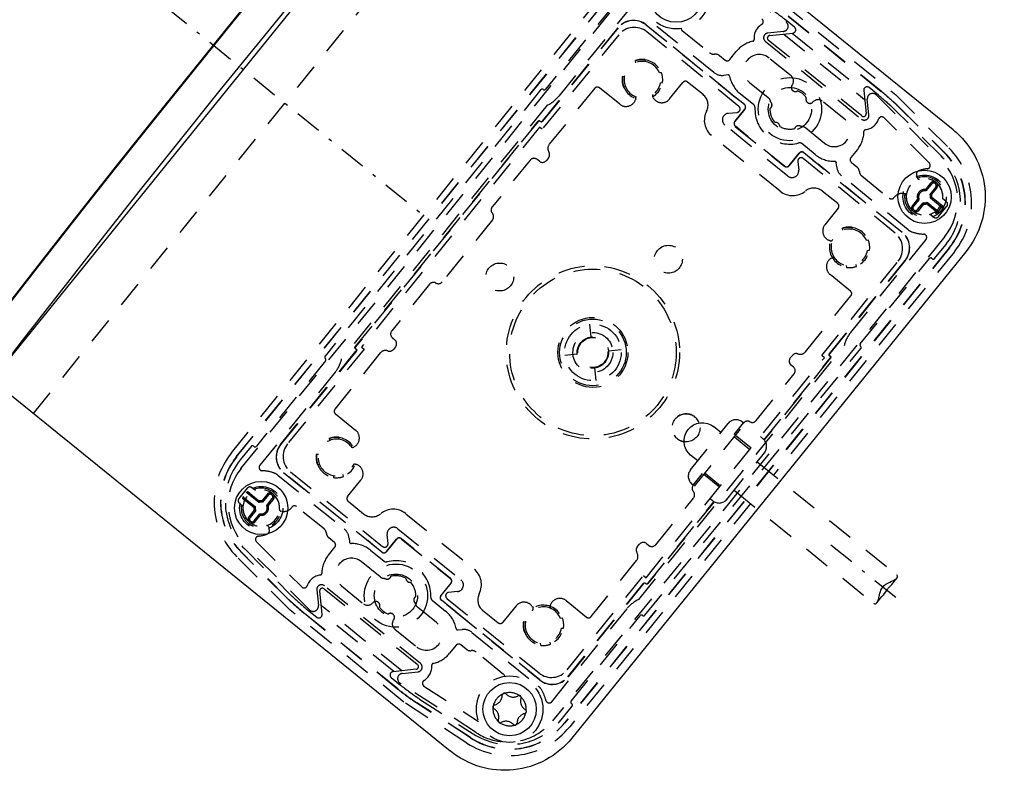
# Model space of a CAD drawing. Extents: x -12969 to -7869, y 10150 to 13712.
# Tile 3 of 16: x -12281 to -12134, y 12352 to 12468. Entities that reach past the tile are written whole.
import ezdxf

# ---------------------------------------------------------------- set-up
doc = ezdxf.new("R2010")
doc.units = 0
doc.header["$MEASUREMENT"] = 0
doc.linetypes.add('DASHDOT', pattern=[8.5, 4, -2, 0.5, -2])
doc.linetypes.add('HIDDEN', pattern=[7, 4, -3])
doc.layers.get('0').update_dxf_attribs({"linetype": 'CONTINUOUS'})
doc.layers.add('LE_ALL', color=7, linetype='CONTINUOUS', lineweight=50)
doc.layers.add('LE_HIDDEN', color=7, linetype='CONTINUOUS')
doc.layers.add('LE_MIDDLE', color=7, linetype='CONTINUOUS')

msp = doc.modelspace()

# ---------------------------------------------------------------- linework, layer by layer
for p, q in [((-12285.53, 12413.8), (-12210.01, 12507.05)), ((-12141.23, 12451.36), (-12210.01, 12507.05)), ((-12285.53, 12413.8), (-12216.75, 12358.1))]:
    msp.add_line(p, q)
for points in [[(-8355.19, 12213.65, 0.259865), (-10389.52, 13347.52, 0.259865), (-12423.85, 12213.65)], [(-12141.23, 12451.36, -0.414214), (-12139.31, 12433.07), (-12198.46, 12360.02, -0.414214), (-12216.75, 12358.1)]]:
    msp.add_lwpolyline(points, format="xyb")
for centre in [(-12182.81, 12471.52), (-12145.51, 12441.31), (-12245.11, 12394.58), (-12207.81, 12364.37)]:
    msp.add_circle(centre, 4)
at = {"layer": 'LE_ALL'}
msp.add_lwpolyline([(-8355.19, 12213.65), (-8350.94, 12216.28, 0.259865), (-10389.52, 13352.52, 0.259865), (-12428.1, 12216.28)], format="xyb", dxfattribs=at)
at = {"layer": 'LE_HIDDEN', "color": 1, "linetype": 'HIDDEN'}
for p, q in [((-12279.31, 12408.76), (-12203.79, 12502.02)), ((-12177.82, 12475.06), (-12166.35, 12467.61)), ((-12249.58, 12402.85), (-12191.83, 12474.16)), ((-12248.85, 12402.26), (-12191.1, 12473.57)), ((-12248.82, 12402.24), (-12191.07, 12473.55)), ((-12248.15, 12400.53), (-12189.26, 12473.25)), ((-12192.03, 12470.3), (-12202.41, 12457.48)), ((-12192.03, 12470.3), (-12202.41, 12457.48)), ((-12189.13, 12470.39), (-12200.43, 12456.43)), ((-12166.01, 12468.46), (-12151.99, 12457.11)), ((-12165.98, 12468.49), (-12151.97, 12457.14)), ((-12174.71, 12456.89), (-12187.34, 12467.12)), ((-12187.33, 12467.13), (-12172.56, 12455.17)), ((-12177.15, 12459.98), (-12187.13, 12468.07)), ((-12165.04, 12466.78), (-12166.43, 12467.91)), ((-12165.04, 12466.78), (-12166.43, 12467.91)), ((-12191.43, 12465.63), (-12202.92, 12451.45)), ((-12202.9, 12452.66), (-12191.54, 12466.69)), ((-12191.53, 12466.67), (-12202.9, 12452.63)), ((-12173.39, 12454.88), (-12187.21, 12466.08)), ((-12181.91, 12466.29), (-12177.78, 12462.94)), ((-12166.71, 12466.15), (-12169.05, 12465.9)), ((-12168.77, 12465.53), (-12165.3, 12465.89)), ((-12168.77, 12465.53), (-12165.3, 12465.89)), ((-12166.63, 12465.75), (-12154.51, 12455.93)), ((-12165.41, 12465.88), (-12154.64, 12457.15)), ((-12169.42, 12464.66), (-12155, 12452.99)), ((-12154.93, 12453.45), (-12168.98, 12464.82)), ((-12154.93, 12453.45), (-12168.98, 12464.82)), ((-12176.3, 12462.51), (-12175.46, 12461.84)), ((-12174.76, 12461.91), (-12173.79, 12463.12)), ((-12188.94, 12461.76), (-12188.9, 12461.45)), ((-12187.41, 12461.61), (-12187.45, 12461.92)), ((-12165.56, 12459.48), (-12168.85, 12462.14)), ((-12185.02, 12459.95), (-12185.33, 12459.92)), ((-12175.06, 12459.62), (-12175.66, 12459.55)), ((-12190.59, 12459.37), (-12190.9, 12459.33)), ((-12185.17, 12458.43), (-12184.86, 12458.46)), ((-12183.79, 12456), (-12181.79, 12458.47)), ((-12178.76, 12456.66), (-12181.09, 12458.54)), ((-12171.81, 12458.49), (-12168.99, 12456.21)), ((-12203.12, 12457.4), (-12235.53, 12417.38)), ((-12203.12, 12457.4), (-12235.53, 12417.38)), ((-12195.03, 12457.61), (-12201.86, 12449.19)), ((-12191.28, 12455.21), (-12194.33, 12457.69)), ((-12190.74, 12457.84), (-12190.43, 12457.87)), ((-12174.71, 12456.89), (-12173.93, 12456.27)), ((-12171.16, 12455.14), (-12173.19, 12456.78)), ((-12154.65, 12457.27), (-12154.28, 12453.8)), ((-12154.65, 12457.27), (-12154.28, 12453.8)), ((-12152.44, 12456.58), (-12153.84, 12457.71)), ((-12152.44, 12456.58), (-12153.84, 12457.71)), ((-12152.75, 12456.59), (-12143.08, 12446.93)), ((-12151.99, 12457.11), (-12151.97, 12457.14)), ((-12202.2, 12455.05), (-12233.03, 12416.97)), ((-12188.87, 12456.03), (-12188.92, 12455.89)), ((-12186.24, 12456.17), (-12186.32, 12456.3)), ((-12172.57, 12455.16), (-12173.93, 12456.27)), ((-12157.58, 12453.02), (-12160.87, 12455.68)), ((-12153.86, 12453.6), (-12154.11, 12455.95)), ((-12174.97, 12453.85), (-12173.65, 12453.99)), ((-12172.5, 12454.48), (-12174.01, 12452.61)), ((-12174, 12452.61), (-12172.49, 12454.47)), ((-12143.04, 12447.46), (-12149.82, 12454.23)), ((-12143.04, 12447.46), (-12149.82, 12454.23)), ((-12149.32, 12454.73), (-12142.55, 12447.95)), ((-12149.3, 12454.75), (-12142.52, 12447.98)), ((-12230.98, 12418.78), (-12203.54, 12452.66)), ((-12203.54, 12452.63), (-12230.95, 12418.78)), ((-12203.26, 12452.69), (-12203.19, 12452.63)), ((-12203.18, 12452.6), (-12203.26, 12452.66)), ((-12166.04, 12444.42), (-12175.5, 12452.08)), ((-12144.79, 12446.38), (-12151.59, 12453.17)), ((-12203.31, 12451.77), (-12230.05, 12418.74)), ((-12202.92, 12451.45), (-12203.31, 12451.77)), ((-12173.93, 12451.89), (-12166.55, 12445.91)), ((-12166.54, 12445.92), (-12173.92, 12451.9)), ((-12163.36, 12451.65), (-12160.54, 12449.36)), ((-12167.21, 12442.16), (-12177.47, 12450.46)), ((-12161.92, 12447.65), (-12163.95, 12449.3)), ((-12164.33, 12447.86), (-12165.84, 12446)), ((-12165.83, 12445.99), (-12164.32, 12447.86)), ((-12162.27, 12446.83), (-12163.63, 12447.93)), ((-12163.62, 12447.94), (-12148.86, 12435.98)), ((-12155.6, 12448.39), (-12156.58, 12447.19)), ((-12204.74, 12446.82), (-12210.42, 12439.8)), ((-12203.35, 12446.65), (-12203.69, 12446.93)), ((-12201.98, 12447.15), (-12202.29, 12446.76)), ((-12164.55, 12446.63), (-12164.41, 12445.31)), ((-12149.91, 12435.87), (-12163.74, 12447.07)), ((-12162.27, 12446.83), (-12161.5, 12446.19)), ((-12148.87, 12435.96), (-12161.5, 12446.19)), ((-12158.7, 12445.82), (-12158.76, 12446.41)), ((-12156.5, 12446.48), (-12155.67, 12445.81)), ((-12147.99, 12436.37), (-12157.97, 12444.45)), ((-12154.94, 12444.44), (-12150.81, 12441.1)), ((-12146.58, 12444.1), (-12146.64, 12444.27)), ((-12146.58, 12444.1), (-12146.64, 12444.27)), ((-12144.62, 12443.36), (-12145.39, 12442.4)), ((-12144.46, 12443.23), (-12145.31, 12442.19)), ((-12158.55, 12440.29), (-12160.88, 12442.18)), ((-12148.64, 12441.81), (-12148.46, 12441.78)), ((-12148.64, 12441.81), (-12148.46, 12441.78)), ((-12145.39, 12442.4), (-12145.31, 12442.19)), ((-12144.69, 12441.68), (-12143.84, 12442.73)), ((-12144.46, 12441.65), (-12143.69, 12442.6)), ((-12146.55, 12440.97), (-12147.33, 12440.02)), ((-12146.32, 12440.93), (-12147.17, 12439.89)), ((-12146.55, 12440.97), (-12146.32, 12440.93)), ((-12146.55, 12439.39), (-12145.7, 12440.43)), ((-12145.62, 12440.22), (-12145.7, 12440.43)), ((-12145.17, 12440.26), (-12145.13, 12440.49)), ((-12145.17, 12440.26), (-12143.47, 12438.89)), ((-12145.13, 12440.49), (-12143.35, 12439.05)), ((-12144.46, 12441.65), (-12144.69, 12441.68)), ((-12144.41, 12441.2), (-12144.63, 12441.11)), ((-12142.85, 12439.67), (-12144.63, 12441.11)), ((-12142.72, 12439.83), (-12144.41, 12441.2)), ((-12142.23, 12440.59), (-12142.77, 12441.02)), ((-12142.32, 12440.66), (-12142.77, 12441.02)), ((-12158.48, 12439.59), (-12160.48, 12437.12)), ((-12146.39, 12439.26), (-12145.62, 12440.22)), ((-12143.42, 12438.33), (-12142.16, 12439.88)), ((-12210.38, 12437.87), (-12217.93, 12428.54)), ((-12144.66, 12438.69), (-12144.12, 12438.26)), ((-12144.66, 12438.69), (-12144.21, 12438.33)), ((-12157.85, 12436.59), (-12157.82, 12436.28)), ((-12156.33, 12436.43), (-12156.36, 12436.74)), ((-12142.47, 12435.36), (-12201.36, 12362.64)), ((-12159.67, 12434.71), (-12159.8, 12434.76)), ((-12156.6, 12420.93), (-12145.29, 12434.9)), ((-12153.93, 12434.78), (-12154.24, 12434.75)), ((-12141.8, 12433.65), (-12199.55, 12362.34)), ((-12141.77, 12433.63), (-12199.52, 12362.32)), ((-12141.04, 12433.04), (-12168.19, 12399.52)), ((-12154.09, 12433.25), (-12153.78, 12433.29)), ((-12144, 12432.05), (-12142.34, 12434.09)), ((-12144, 12432.05), (-12142.34, 12434.09)), ((-12160.95, 12417.47), (-12149.47, 12431.65)), ((-12159.8, 12417.73), (-12148.43, 12431.77)), ((-12148.41, 12431.76), (-12159.77, 12417.73)), ((-12159.52, 12432.09), (-12159.4, 12432.16)), ((-12155.16, 12419.21), (-12144.78, 12432.04)), ((-12155.16, 12419.21), (-12144.78, 12432.04)), ((-12144.43, 12432.07), (-12144.35, 12432.01)), ((-12144.43, 12432.07), (-12144.35, 12432.01)), ((-12157.27, 12431.01), (-12157.23, 12430.71)), ((-12155.74, 12430.86), (-12155.77, 12431.17)), ((-12156.64, 12427.16), (-12159.69, 12429.64)), ((-12219.83, 12428.18), (-12225.51, 12421.17)), ((-12163.39, 12418.03), (-12156.57, 12426.46)), ((-12195.55, 12420.28), (-12195.75, 12422.17)), ((-12225.4, 12420.11), (-12225.06, 12419.84)), ((-12242.21, 12404.13), (-12230.85, 12418.16)), ((-12230.82, 12418.16), (-12242.19, 12404.11)), ((-12229.67, 12418.42), (-12241.15, 12404.24)), ((-12230.88, 12418.44), (-12230.95, 12418.5)), ((-12230.92, 12418.5), (-12230.84, 12418.44)), ((-12230.05, 12418.74), (-12229.67, 12418.42)), ((-12224.95, 12418.78), (-12225.26, 12418.4)), ((-12192.97, 12418.19), (-12191.08, 12418.39)), ((-12188.42, 12380.84), (-12157.59, 12418.92)), ((-12187.5, 12378.49), (-12155.09, 12418.51)), ((-12187.5, 12378.49), (-12155.09, 12418.51)), ((-12235.45, 12416.68), (-12245.84, 12403.85)), ((-12235.45, 12416.68), (-12245.84, 12403.85)), ((-12227.23, 12417.86), (-12234.05, 12409.43)), ((-12197.65, 12417.7), (-12199.54, 12417.5)), ((-12187.31, 12384.12), (-12160.56, 12417.15)), ((-12169.61, 12404.83), (-12159.67, 12417.1)), ((-12159.64, 12417.11), (-12169.59, 12404.81)), ((-12165.67, 12417.11), (-12165.36, 12417.49)), ((-12160.56, 12417.15), (-12160.95, 12417.47)), ((-12159.7, 12417.39), (-12159.77, 12417.45)), ((-12159.74, 12417.45), (-12159.67, 12417.39)), ((-12195.06, 12415.61), (-12194.87, 12413.72)), ((-12165.22, 12415.77), (-12165.56, 12416.05)), ((-12234.01, 12414.96), (-12245.32, 12400.99)), ((-12170.79, 12407.71), (-12165.11, 12414.72)), ((-12233.98, 12408.73), (-12230.93, 12406.25)), ((-12180.66, 12400.29), (-12174.99, 12407.28)), ((-12180.05, 12397.86), (-12172.49, 12407.19)), ((-12176.09, 12405.92), (-12177.18, 12406.8)), ((-12174.1, 12405.6), (-12172.69, 12407.35)), ((-12172.69, 12407.35), (-12172.88, 12407.5)), ((-12234.88, 12405.03), (-12234.84, 12404.72)), ((-12233.35, 12404.87), (-12233.39, 12405.18)), ((-12174.07, 12405.25), (-12171.74, 12403.36)), ((-12171.57, 12403.56), (-12173.9, 12405.45)), ((-12169.77, 12404.99), (-12170.16, 12405.3)), ((-12246.62, 12403.84), (-12248.28, 12401.8)), ((-12246.62, 12403.84), (-12248.28, 12401.8)), ((-12246.19, 12403.82), (-12246.27, 12403.88)), ((-12246.19, 12403.82), (-12246.27, 12403.88)), ((-12231.1, 12403.8), (-12231.22, 12403.73)), ((-12236.53, 12402.63), (-12236.84, 12402.6)), ((-12179.55, 12401.65), (-12180.64, 12402.53)), ((-12175.22, 12395.88), (-12169.55, 12402.88)), ((-12236.68, 12401.11), (-12236.38, 12401.14)), ((-12230.95, 12401.18), (-12230.82, 12401.13)), ((-12170.65, 12401.52), (-12149.7, 12384.55)), ((-12242.63, 12399.52), (-12232.65, 12391.44)), ((-12227, 12387.95), (-12241.76, 12399.91)), ((-12241.75, 12399.93), (-12229.12, 12389.7)), ((-12240.71, 12400.02), (-12226.88, 12388.82)), ((-12234.29, 12399.46), (-12234.26, 12399.15)), ((-12232.77, 12399.3), (-12232.8, 12399.61)), ((-12180.24, 12398.02), (-12178.83, 12399.76)), ((-12176.3, 12397.72), (-12178.63, 12399.61)), ((-12178.47, 12399.81), (-12176.14, 12397.92)), ((-12247.2, 12397.56), (-12248.46, 12396.01)), ((-12245.96, 12397.2), (-12246.5, 12397.63)), ((-12245.96, 12397.2), (-12246.41, 12397.56)), ((-12232.14, 12396.3), (-12230.14, 12398.77)), ((-12180.24, 12398.02), (-12180.43, 12398.18)), ((-12247.9, 12396.06), (-12246.21, 12394.69)), ((-12247.77, 12396.22), (-12245.99, 12394.78)), ((-12245.49, 12395.4), (-12247.27, 12396.84)), ((-12245.45, 12395.63), (-12247.14, 12397)), ((-12244.23, 12396.63), (-12245, 12395.67)), ((-12244.07, 12396.5), (-12244.92, 12395.46)), ((-12244.29, 12394.95), (-12243.45, 12396)), ((-12185.88, 12389.07), (-12180.2, 12396.08)), ((-12177.33, 12395.66), (-12177.71, 12395.98)), ((-12174.11, 12397.24), (-12153.15, 12380.27)), ((-12248.39, 12395.3), (-12247.85, 12394.86)), ((-12248.29, 12395.23), (-12247.85, 12394.86)), ((-12246.21, 12394.69), (-12245.99, 12394.78)), ((-12245.45, 12395.63), (-12245.49, 12395.4)), ((-12245, 12395.67), (-12244.92, 12395.46)), ((-12244.07, 12394.92), (-12244.29, 12394.95)), ((-12244.07, 12394.92), (-12243.29, 12395.87)), ((-12235.68, 12391.45), (-12239.81, 12394.79)), ((-12232.07, 12395.6), (-12229.73, 12393.71)), ((-12171.65, 12395.24), (-12198.79, 12361.73)), ((-12187.08, 12383.26), (-12177.14, 12395.53)), ((-12177.12, 12395.52), (-12187.07, 12383.22)), ((-12246.16, 12394.24), (-12246.93, 12393.29)), ((-12245.93, 12394.2), (-12246.78, 12393.16)), ((-12246.16, 12394.24), (-12245.93, 12394.2)), ((-12246.15, 12392.66), (-12245.31, 12393.7)), ((-12246, 12392.53), (-12245.23, 12393.49)), ((-12245.23, 12393.49), (-12245.31, 12393.7)), ((-12241.98, 12394.08), (-12242.16, 12394.11)), ((-12241.98, 12394.08), (-12242.16, 12394.11)), ((-12223.41, 12393.73), (-12213.15, 12385.42)), ((-12244.04, 12391.79), (-12243.97, 12391.62)), ((-12244.04, 12391.79), (-12243.97, 12391.62)), ((-12234.12, 12389.41), (-12234.95, 12390.08)), ((-12231.92, 12390.07), (-12231.86, 12389.48)), ((-12226.07, 12389.26), (-12226.21, 12390.58)), ((-12224.58, 12391.47), (-12215.12, 12383.81)), ((-12237.87, 12379.29), (-12247.54, 12388.96)), ((-12245.83, 12389.51), (-12239.03, 12382.72)), ((-12235.02, 12387.5), (-12234.04, 12388.7)), ((-12228.35, 12389.06), (-12229.12, 12389.7)), ((-12226.99, 12387.96), (-12228.35, 12389.06)), ((-12224.79, 12389.9), (-12226.3, 12388.03)), ((-12226.29, 12388.03), (-12224.78, 12389.89)), ((-12224.08, 12389.96), (-12216.7, 12383.99)), ((-12216.69, 12384), (-12224.07, 12389.97)), ((-12188.64, 12388.74), (-12188.33, 12389.13)), ((-12187.27, 12389.24), (-12186.93, 12388.96)), ((-12240.77, 12379.26), (-12248.76, 12387.25)), ((-12241.32, 12381.14), (-12248.09, 12387.91)), ((-12241.3, 12381.16), (-12248.07, 12387.94)), ((-12247.58, 12388.43), (-12240.8, 12381.66)), ((-12247.58, 12388.43), (-12240.8, 12381.66)), ((-12228.7, 12388.24), (-12226.67, 12386.59)), ((-12227.26, 12384.24), (-12230.08, 12386.53)), ((-12195.58, 12378.28), (-12188.76, 12386.7)), ((-12199.18, 12370.26), (-12187.7, 12384.44)), ((-12187.7, 12384.44), (-12187.31, 12384.12)), ((-12150.44, 12383.11), (-12149.65, 12384.09)), ((-12221.2, 12371.23), (-12235.62, 12382.9)), ((-12233.04, 12382.87), (-12229.75, 12380.21)), ((-12216.62, 12383.28), (-12218.13, 12381.42)), ((-12218.12, 12381.41), (-12216.61, 12383.27)), ((-12199.09, 12369.21), (-12187.72, 12383.26)), ((-12187.71, 12383.23), (-12199.07, 12369.2)), ((-12187.44, 12383.29), (-12187.36, 12383.23)), ((-12187.36, 12383.2), (-12187.43, 12383.26)), ((-12236.76, 12382.29), (-12236.51, 12379.94)), ((-12235.97, 12378.62), (-12236.33, 12382.09)), ((-12235.97, 12378.62), (-12236.33, 12382.09)), ((-12235.68, 12382.44), (-12221.64, 12371.07)), ((-12235.68, 12382.44), (-12221.64, 12371.07)), ((-12215.65, 12382.03), (-12216.97, 12381.9)), ((-12152.7, 12380.32), (-12151.91, 12381.3)), ((-12223.99, 12370.14), (-12236.11, 12379.96)), ((-12218.81, 12377.4), (-12221.63, 12379.68)), ((-12219.46, 12380.75), (-12217.43, 12379.11)), ((-12203.29, 12368.76), (-12218.06, 12380.71)), ((-12216.69, 12379.62), (-12218.05, 12380.72)), ((-12217.23, 12381.01), (-12203.4, 12369.81)), ((-12206.83, 12379.89), (-12208.82, 12377.42)), ((-12204.37, 12379.72), (-12204.3, 12379.59)), ((-12201.75, 12379.86), (-12201.7, 12380)), ((-12199.34, 12380.68), (-12196.29, 12378.2)), ((-12238.63, 12378.78), (-12238.65, 12378.75)), ((-12224.63, 12367.4), (-12238.65, 12378.75)), ((-12224.61, 12367.43), (-12238.63, 12378.78)), ((-12238.17, 12379.31), (-12236.78, 12378.18)), ((-12238.17, 12379.31), (-12236.78, 12378.18)), ((-12225.2, 12370.01), (-12235.98, 12378.74)), ((-12215.91, 12379), (-12216.69, 12379.62)), ((-12215.91, 12379), (-12203.28, 12368.77)), ((-12211.86, 12379.23), (-12209.53, 12377.35)), ((-12201.49, 12365.5), (-12190.18, 12379.46)), ((-12198.59, 12365.59), (-12188.2, 12378.41)), ((-12198.59, 12365.59), (-12188.2, 12378.41)), ((-12205.45, 12377.46), (-12205.76, 12377.43)), ((-12199.87, 12378.05), (-12200.18, 12378.01)), ((-12225.06, 12376.41), (-12221.77, 12373.75)), ((-12215.56, 12376.27), (-12214.96, 12376.34)), ((-12213.47, 12375.91), (-12203.49, 12367.82)), ((-12205.6, 12375.94), (-12205.29, 12375.97)), ((-12200.03, 12376.52), (-12199.72, 12376.56)), ((-12215.86, 12373.98), (-12216.83, 12372.77)), ((-12214.32, 12373.38), (-12215.15, 12374.05)), ((-12203.21, 12374.28), (-12203.17, 12373.97)), ((-12201.68, 12374.13), (-12201.71, 12374.44)), ((-12208.71, 12369.6), (-12212.83, 12372.95)), ((-12221.85, 12370.36), (-12225.32, 12370)), ((-12221.85, 12370.36), (-12225.32, 12370)), ((-12223.91, 12369.74), (-12221.57, 12369.99)), ((-12225.58, 12369.11), (-12224.19, 12367.98)), ((-12225.58, 12369.11), (-12224.19, 12367.98)), ((-12212.81, 12360.84), (-12224.1, 12368.19)), ((-12220.68, 12367.85), (-12212.62, 12362.62)), ((-12224.61, 12367.43), (-12224.63, 12367.4)), ((-12213.71, 12360.07), (-12221.74, 12365.29)), ((-12213.69, 12360.1), (-12221.72, 12365.31)), ((-12221.34, 12365.9), (-12213.31, 12360.69)), ((-12221.34, 12365.9), (-12213.31, 12360.69)), ((-12198.47, 12365.18), (-12198.55, 12365.24)), ((-12198.47, 12365.18), (-12198.55, 12365.24)), ((-12200.09, 12362.78), (-12198.44, 12364.82)), ((-12200.09, 12362.78), (-12198.44, 12364.82))]:
    msp.add_line(p, q, dxfattribs=at)
for points in [[(-12176.4, 12476.61), (-12166.92, 12470.45), (-12149.85, 12456.63), (-12141.86, 12448.64)], [(-12203.54, 12452.66), (-12203.53, 12452.68), (-12203.52, 12452.69), (-12203.51, 12452.7), (-12203.5, 12452.71), (-12203.48, 12452.71), (-12203.47, 12452.72), (-12203.46, 12452.73), (-12203.44, 12452.73), (-12203.43, 12452.74), (-12203.41, 12452.74), (-12203.39, 12452.74), (-12203.38, 12452.74), (-12203.36, 12452.74), (-12203.35, 12452.73), (-12203.33, 12452.73), (-12203.32, 12452.73), (-12203.3, 12452.72), (-12203.29, 12452.71), (-12203.28, 12452.7), (-12203.26, 12452.69)], [(-12203.26, 12452.66), (-12203.27, 12452.67), (-12203.29, 12452.68), (-12203.3, 12452.69), (-12203.31, 12452.69), (-12203.33, 12452.7), (-12203.34, 12452.7), (-12203.36, 12452.71), (-12203.38, 12452.71), (-12203.39, 12452.71), (-12203.41, 12452.71), (-12203.42, 12452.7), (-12203.44, 12452.7), (-12203.45, 12452.7), (-12203.47, 12452.69), (-12203.48, 12452.68), (-12203.49, 12452.68), (-12203.51, 12452.67), (-12203.52, 12452.66), (-12203.53, 12452.65), (-12203.54, 12452.63)], [(-12203.19, 12452.63), (-12203.17, 12452.62), (-12203.16, 12452.61), (-12203.15, 12452.61), (-12203.13, 12452.6), (-12203.12, 12452.6), (-12203.1, 12452.59), (-12203.09, 12452.59), (-12203.07, 12452.59), (-12203.05, 12452.59), (-12203.04, 12452.59), (-12203.02, 12452.59), (-12203.01, 12452.59), (-12202.99, 12452.6), (-12202.98, 12452.6), (-12202.96, 12452.61), (-12202.95, 12452.62), (-12202.94, 12452.63), (-12202.93, 12452.64), (-12202.91, 12452.65), (-12202.9, 12452.66)], [(-12202.9, 12452.63), (-12202.91, 12452.62), (-12202.92, 12452.61), (-12202.93, 12452.6), (-12202.95, 12452.59), (-12202.96, 12452.58), (-12202.98, 12452.57), (-12202.99, 12452.57), (-12203, 12452.56), (-12203.02, 12452.56), (-12203.04, 12452.56), (-12203.05, 12452.56), (-12203.07, 12452.56), (-12203.08, 12452.56), (-12203.1, 12452.56), (-12203.11, 12452.56), (-12203.13, 12452.57), (-12203.14, 12452.58), (-12203.16, 12452.58), (-12203.17, 12452.59), (-12203.18, 12452.6)], [(-12230.95, 12418.5), (-12230.97, 12418.51), (-12230.98, 12418.52), (-12230.99, 12418.53), (-12231, 12418.55), (-12231, 12418.56), (-12231.01, 12418.57), (-12231.02, 12418.59), (-12231.02, 12418.6), (-12231.02, 12418.62), (-12231.03, 12418.63), (-12231.03, 12418.65), (-12231.03, 12418.67), (-12231.03, 12418.68), (-12231.02, 12418.7), (-12231.02, 12418.71), (-12231.01, 12418.73), (-12231.01, 12418.74), (-12231, 12418.76), (-12230.99, 12418.77), (-12230.98, 12418.78)], [(-12230.95, 12418.78), (-12230.96, 12418.77), (-12230.97, 12418.76), (-12230.98, 12418.74), (-12230.98, 12418.73), (-12230.99, 12418.72), (-12230.99, 12418.7), (-12231, 12418.68), (-12231, 12418.67), (-12231, 12418.65), (-12231, 12418.64), (-12230.99, 12418.62), (-12230.99, 12418.61), (-12230.99, 12418.59), (-12230.98, 12418.58), (-12230.97, 12418.56), (-12230.96, 12418.55), (-12230.96, 12418.54), (-12230.95, 12418.52), (-12230.93, 12418.51), (-12230.92, 12418.5)], [(-12230.85, 12418.16), (-12230.84, 12418.17), (-12230.83, 12418.18), (-12230.82, 12418.2), (-12230.81, 12418.21), (-12230.81, 12418.22), (-12230.81, 12418.24), (-12230.8, 12418.26), (-12230.8, 12418.27), (-12230.8, 12418.29), (-12230.8, 12418.3), (-12230.8, 12418.32), (-12230.81, 12418.33), (-12230.81, 12418.35), (-12230.82, 12418.36), (-12230.83, 12418.38), (-12230.83, 12418.39), (-12230.84, 12418.4), (-12230.85, 12418.42), (-12230.86, 12418.43), (-12230.88, 12418.44)], [(-12230.84, 12418.44), (-12230.83, 12418.43), (-12230.82, 12418.42), (-12230.81, 12418.41), (-12230.8, 12418.39), (-12230.79, 12418.38), (-12230.79, 12418.37), (-12230.78, 12418.35), (-12230.78, 12418.34), (-12230.77, 12418.32), (-12230.77, 12418.31), (-12230.77, 12418.29), (-12230.77, 12418.27), (-12230.77, 12418.26), (-12230.78, 12418.24), (-12230.78, 12418.23), (-12230.78, 12418.21), (-12230.79, 12418.2), (-12230.8, 12418.18), (-12230.81, 12418.17), (-12230.82, 12418.16)], [(-12159.77, 12417.45), (-12159.79, 12417.46), (-12159.8, 12417.47), (-12159.81, 12417.48), (-12159.82, 12417.5), (-12159.82, 12417.51), (-12159.83, 12417.52), (-12159.84, 12417.54), (-12159.84, 12417.55), (-12159.84, 12417.57), (-12159.85, 12417.58), (-12159.85, 12417.6), (-12159.85, 12417.62), (-12159.85, 12417.63), (-12159.84, 12417.65), (-12159.84, 12417.66), (-12159.83, 12417.68), (-12159.83, 12417.69), (-12159.82, 12417.7), (-12159.81, 12417.72), (-12159.8, 12417.73)], [(-12159.77, 12417.73), (-12159.78, 12417.72), (-12159.79, 12417.71), (-12159.8, 12417.69), (-12159.8, 12417.68), (-12159.81, 12417.66), (-12159.81, 12417.65), (-12159.82, 12417.63), (-12159.82, 12417.62), (-12159.82, 12417.6), (-12159.82, 12417.59), (-12159.81, 12417.57), (-12159.81, 12417.56), (-12159.81, 12417.54), (-12159.8, 12417.53), (-12159.79, 12417.51), (-12159.78, 12417.5), (-12159.78, 12417.49), (-12159.77, 12417.47), (-12159.75, 12417.46), (-12159.74, 12417.45)], [(-12159.67, 12417.1), (-12159.66, 12417.12), (-12159.65, 12417.13), (-12159.64, 12417.14), (-12159.64, 12417.16), (-12159.63, 12417.17), (-12159.63, 12417.19), (-12159.62, 12417.2), (-12159.62, 12417.22), (-12159.62, 12417.24), (-12159.62, 12417.25), (-12159.63, 12417.27), (-12159.63, 12417.28), (-12159.63, 12417.3), (-12159.64, 12417.31), (-12159.65, 12417.33), (-12159.65, 12417.34), (-12159.66, 12417.35), (-12159.67, 12417.36), (-12159.68, 12417.38), (-12159.7, 12417.39)], [(-12159.67, 12417.39), (-12159.65, 12417.38), (-12159.64, 12417.37), (-12159.63, 12417.36), (-12159.62, 12417.34), (-12159.62, 12417.33), (-12159.61, 12417.32), (-12159.6, 12417.3), (-12159.6, 12417.29), (-12159.59, 12417.27), (-12159.59, 12417.25), (-12159.59, 12417.24), (-12159.59, 12417.22), (-12159.59, 12417.21), (-12159.6, 12417.19), (-12159.6, 12417.18), (-12159.6, 12417.16), (-12159.61, 12417.15), (-12159.62, 12417.13), (-12159.63, 12417.12), (-12159.64, 12417.11)], [(-12180.64, 12402.53), (-12181.02, 12402.9), (-12181.31, 12403.34), (-12181.51, 12403.83), (-12181.62, 12404.35), (-12181.61, 12404.89), (-12181.51, 12405.41), (-12181.31, 12405.9), (-12181, 12406.36)], [(-12181, 12406.36), (-12180.62, 12406.75), (-12180.18, 12407.05), (-12179.69, 12407.26), (-12179.17, 12407.38), (-12178.64, 12407.38), (-12178.11, 12407.29), (-12177.62, 12407.09), (-12177.18, 12406.8)], [(-12151.79, 12382.7), (-12151.57, 12382.92), (-12151.33, 12383.12), (-12151.04, 12383.29), (-12150.75, 12383.44), (-12150.46, 12383.58), (-12150.19, 12383.71), (-12149.96, 12383.84), (-12149.77, 12383.97), (-12149.65, 12384.09)], [(-12149.65, 12384.09), (-12149.58, 12384.22), (-12149.56, 12384.34), (-12149.61, 12384.45), (-12149.69, 12384.54)], [(-12187.72, 12383.26), (-12187.71, 12383.27), (-12187.7, 12383.28), (-12187.68, 12383.29), (-12187.67, 12383.3), (-12187.66, 12383.31), (-12187.64, 12383.32), (-12187.63, 12383.32), (-12187.61, 12383.33), (-12187.6, 12383.33), (-12187.58, 12383.33), (-12187.57, 12383.33), (-12187.55, 12383.33), (-12187.54, 12383.33), (-12187.52, 12383.33), (-12187.51, 12383.33), (-12187.49, 12383.32), (-12187.48, 12383.31), (-12187.46, 12383.31), (-12187.45, 12383.3), (-12187.44, 12383.29)], [(-12187.43, 12383.26), (-12187.45, 12383.27), (-12187.46, 12383.28), (-12187.47, 12383.28), (-12187.49, 12383.29), (-12187.5, 12383.29), (-12187.52, 12383.3), (-12187.53, 12383.3), (-12187.55, 12383.3), (-12187.56, 12383.3), (-12187.58, 12383.3), (-12187.6, 12383.3), (-12187.61, 12383.3), (-12187.63, 12383.29), (-12187.64, 12383.29), (-12187.65, 12383.28), (-12187.67, 12383.27), (-12187.68, 12383.26), (-12187.69, 12383.25), (-12187.7, 12383.24), (-12187.71, 12383.23)], [(-12187.36, 12383.23), (-12187.35, 12383.22), (-12187.33, 12383.21), (-12187.32, 12383.2), (-12187.3, 12383.19), (-12187.29, 12383.19), (-12187.27, 12383.19), (-12187.26, 12383.18), (-12187.24, 12383.18), (-12187.23, 12383.18), (-12187.21, 12383.18), (-12187.2, 12383.18), (-12187.18, 12383.19), (-12187.17, 12383.19), (-12187.15, 12383.2), (-12187.14, 12383.21), (-12187.12, 12383.21), (-12187.11, 12383.22), (-12187.1, 12383.23), (-12187.09, 12383.24), (-12187.08, 12383.26)], [(-12187.07, 12383.22), (-12187.08, 12383.21), (-12187.1, 12383.2), (-12187.11, 12383.19), (-12187.12, 12383.18), (-12187.13, 12383.17), (-12187.15, 12383.17), (-12187.16, 12383.16), (-12187.18, 12383.16), (-12187.19, 12383.15), (-12187.21, 12383.15), (-12187.22, 12383.15), (-12187.24, 12383.15), (-12187.26, 12383.15), (-12187.27, 12383.15), (-12187.29, 12383.16), (-12187.3, 12383.16), (-12187.32, 12383.17), (-12187.33, 12383.18), (-12187.34, 12383.19), (-12187.36, 12383.2)], [(-12152.39, 12381.11), (-12152.29, 12381.55), (-12152.23, 12381.78), (-12152.15, 12382.02), (-12152.06, 12382.26), (-12151.94, 12382.49), (-12151.79, 12382.7)], [(-12150.44, 12383.11), (-12150.57, 12382.96), (-12150.78, 12382.74), (-12151.22, 12382.24)], [(-12151.22, 12382.24), (-12151.4, 12381.99), (-12151.59, 12381.74), (-12151.75, 12381.51), (-12151.91, 12381.3)], [(-12153.15, 12380.27), (-12153.08, 12380.22), (-12152.96, 12380.18), (-12152.85, 12380.21), (-12152.74, 12380.28), (-12152.7, 12380.32)], [(-12152.7, 12380.32), (-12152.65, 12380.4), (-12152.57, 12380.55), (-12152.5, 12380.73), (-12152.45, 12380.91), (-12152.39, 12381.11)], [(-12214.22, 12359.28), (-12223.7, 12365.44), (-12240.77, 12379.26)]]:
    msp.add_lwpolyline(points, dxfattribs=at)
for points in [[(-12149.82, 12454.23, 0.01393), (-12150.63, 12455, 0.006695), (-12152.44, 12456.58)], [(-12149.3, 12454.75, 0.01393), (-12150.14, 12455.54, 0.006687), (-12151.97, 12457.14)], [(-12168.73, 12454.58, 0.519123), (-12168.62, 12455.56, 0.191583), (-12168.99, 12456.21)], [(-12163.36, 12451.65, 0.191583), (-12164.06, 12451.87, 0.519123), (-12165, 12451.56)], [(-12147.99, 12436.37, 0.08392), (-12147.4, 12436.04, 0.079373), (-12145.67, 12435.71)], [(-12242.63, 12399.52, 0.08392), (-12243.21, 12399.85, 0.079373), (-12244.95, 12400.18)], [(-12227.26, 12384.24, 0.191583), (-12226.55, 12384.02, 0.519123), (-12225.62, 12384.33)], [(-12241.32, 12381.14, 0.01393), (-12240.48, 12380.35, 0.006687), (-12238.65, 12378.75)], [(-12240.8, 12381.66, 0.01393), (-12239.99, 12380.89, 0.006695), (-12238.17, 12379.31)], [(-12221.89, 12381.3, 0.519123), (-12221.99, 12380.33, 0.191583), (-12221.63, 12379.68)], [(-12224.19, 12367.98, 0.006695), (-12222.26, 12366.53, 0.01393), (-12221.34, 12365.9)], [(-12202.37, 12365.69, 0.079373), (-12203.05, 12367.32, 0.08392), (-12203.49, 12367.82)], [(-12224.63, 12367.4, 0.006687), (-12222.69, 12365.94, 0.01393), (-12221.74, 12365.29)]]:
    msp.add_lwpolyline(points, format="xyb", dxfattribs=at)
for centre, radius in [((-12182.81, 12471.52), 5), ((-12165.73, 12454.47), 4.75), ((-12165.73, 12454.47), 3.25), ((-12145.51, 12441.31), 3.25), ((-12183.98, 12431.93), 2.1), ((-12183.98, 12431.93), 2.1), ((-12209.3, 12429.27), 2.1), ((-12209.3, 12429.27), 2.1), ((-12195.31, 12417.94), 13), ((-12195.31, 12417.94), 12.5), ((-12195.31, 12417.94), 5.25), ((-12195.31, 12417.94), 5), ((-12195.31, 12417.94), 4.25), ((-12195.31, 12417.94), 3), ((-12195.31, 12417.94), 2.35), ((-12195.31, 12417.94), 2.25), ((-12181.32, 12406.62), 2.1), ((-12245.11, 12394.58), 3.25), ((-12224.89, 12381.42), 4.75), ((-12224.89, 12381.42), 3.25), ((-12207.81, 12364.37), 5)]:
    msp.add_circle(centre, radius, dxfattribs=at)
for centre, radius, start, end in [((-12221.5, 12396.72), 90, 52.2733, 53.8077), ((-12189.21, 12464.8), 3, 51, 141), ((-12189.21, 12464.8), 2.98, 51, 141), ((-12168.72, 12465.13), 2.4, 120.9369, -175.0152), ((-12170.22, 12467.62), 0.5, -59.0632, 57.0001), ((-12166.79, 12466.94), 0.8, -84, 57), ((-12189.1, 12463.75), 3, 51, 141), ((-12181.6, 12466.67), 0.5, -167.9393, -129), ((-12168.98, 12465.2), 0.7, 96, -129), ((-12168.72, 12465.13), 0.4, 95.9999, -129), ((-12168.72, 12465.13), 0.4, 96, -129), ((-12165.35, 12466.39), 0.5, -83.9999, 51), ((-12165.35, 12466.39), 0.5, -84, 51), ((-12170.33, 12460.32), 4.45, 102.7513, 141), ((-12171.36, 12464.9), 0.25, -77.2488, 4.9848), ((-12177.16, 12463.72), 1, -129, -83.427), ((-12176.93, 12461.73), 1, 51, 96.573), ((-12170.33, 12460.32), 2.35, 51, -129), ((-12187.88, 12458.9), 3, 36, -24), ((-12187.88, 12458.9), 2.75, 21.8266, -9.8266), ((-12187.88, 12458.9), 3.05, 81.7649, 110.2351), ((-12175.15, 12462.23), 0.5, -129, -39), ((-12187.88, 12458.9), 3.05, -8.2351, 20.2351), ((-12175.89, 12461.54), 2, -129, -83.427), ((-12175.03, 12459.37), 0.25, 11.3532, 96.573), ((-12166.19, 12458.7), 1, -37.706, 51), ((-12187.88, 12458.9), 3.05, 171.7649, -159.7649), ((-12181.41, 12458.16), 0.5, 51, 141), ((-12170.33, 12460.32), 4.55, -168.6469, -129), ((-12164.92, 12457.72), 0.6, 142.2939, -53.972), ((-12202.92, 12457.24), 0.25, 51, 141), ((-12202.92, 12457.24), 0.25, 51, 141), ((-12202.61, 12457.63), 0.25, -129, -39), ((-12202.61, 12457.63), 0.25, -129, -39), ((-12194.65, 12457.3), 0.5, 51, 141), ((-12186.06, 12456.45), 0.3, 126.6448, -149), ((-12180.02, 12455.1), 2, -27.463, 51), ((-12164.92, 12457.72), 0.6, -179.1944, -53.972), ((-12165.73, 12454.47), 3, 34.8166, 67.1834), ((-12165.73, 12454.47), 3, 34.8166, 67.1834), ((-12154.15, 12457.32), 0.5, 51, -174.0001), ((-12154.15, 12457.32), 0.5, 51, -174), ((-12153.31, 12456.03), 0.8, 45, -174), ((-12210.62, 12387.91), 90, 48.1923, 49.7267), ((-12210.62, 12387.91), 90.7, 48.1923, 49.7246), ((-12204.32, 12459.57), 5, -64.8419, -39), ((-12190.34, 12456.38), 1.5, -129, -19), ((-12189.15, 12456.12), 0.3, -19, 65.3552), ((-12184.96, 12456.94), 1.5, -149, -39), ((-12172.87, 12454.79), 0.487, -39, 51), ((-12172.87, 12454.79), 0.5, -39, 51), ((-12171.47, 12454.75), 0.5, -2.7504, 51), ((-12169.02, 12455.11), 0.6, -61.028, 48.7115), ((-12169.61, 12455.43), 1, 7.6181, 22.3647), ((-12162.72, 12455.94), 0.6, 155.972, -40.2939), ((-12162.72, 12455.94), 0.6, 155.972, -78.8104), ((-12161.5, 12454.9), 1, 51, 139.706), ((-12163.96, 12440.09), 20.7, 45, 48.1923), ((-12175.58, 12452.8), 3, 152.537, -129), ((-12174.87, 12452.86), 1, 96, -129), ((-12173.7, 12454.49), 0.5, -84, 51), ((-12165.73, 12454.47), 5.25, 177.2496, -75.2496), ((-12165.73, 12454.47), 3, 177.8166, -137.8166), ((-12165.73, 12454.47), 3, 177.8166, -137.8166), ((-12154.56, 12453.53), 0.7, -129, 6), ((-12154.68, 12453.76), 0.4, -129, 6.0001), ((-12154.68, 12453.76), 0.4, -129, 6), ((-12163.96, 12440.09), 20, 45, 48.1923), ((-12173.61, 12452.29), 0.513, 141, -129), ((-12173.61, 12452.29), 0.5, 141, -129), ((-12167.84, 12451.87), 0.6, 0.972, 101.028), ((-12167.84, 12451.87), 0.6, 0.972, 101.028), ((-12159.06, 12451.19), 2.35, -129, 51), ((-12154.68, 12453.76), 2.4, -82.9848, -18.9369), ((-12151.94, 12452.82), 0.5, 44.9999, 161.0632), ((-12165.73, 12454.47), 3, -120.1834, -75.8166), ((-12165.73, 12454.47), 3, -120.1834, -75.8166), ((-12164.42, 12451.39), 0.6, 53.2885, 163.028), ((-12163.99, 12450.87), 1, 79.6328, 94.3819), ((-12159.06, 12451.19), 4.45, -39, -0.7513), ((-12154.36, 12451.13), 0.25, 97.0152, 179.2488), ((-12201.08, 12448.56), 1, 141, -147.7243), ((-12164.27, 12448.91), 0.5, 51, 104.7504), ((-12202.56, 12447.62), 0.75, -39, 32.2757), ((-12163.94, 12447.55), 0.5, 51, 141), ((-12163.94, 12447.55), 0.487, 51, 141), ((-12159.06, 12451.19), 4.55, -129, -89.3531), ((-12150.11, 12440.39), 10.7, -39, 45), ((-12150.11, 12440.39), 10.73, -39, 45), ((-12150.11, 12440.39), 11.67, -38.9931, 45), ((-12204.16, 12446.34), 0.75, 51, 141), ((-12202.88, 12447.23), 0.75, -129, -39), ((-12164.05, 12446.68), 0.5, 51, -174), ((-12159, 12446.39), 0.25, 5.427, 90.6468), ((-12156.19, 12446.87), 0.5, 141, -129), ((-12145.15, 12446.02), 0.5, -84.0234, 45), ((-12149.2, 12440.81), 8.65, -39, 45), ((-12150.11, 12440.39), 10, -39, 45), ((-12150.11, 12440.39), 10, -39, 45), ((-12166.22, 12446.31), 0.513, -129, -39), ((-12166.22, 12446.31), 0.5, -129, -39), ((-12165.41, 12445.2), 1, -129, 6), ((-12156.71, 12446.01), 2, -174.573, -129), ((-12156.3, 12445.03), 1, 5.427, 51), ((-12154.31, 12445.22), 1, -174.573, -129), ((-12146.24, 12444.73), 0.5, 111.7453, -175.5566), ((-12145.24, 12444.81), 1.5, -175.5566, -159), ((-12144.57, 12440.55), 5, 95.9766, 111.7454), ((-12145.51, 12441.31), 3, 36, -24), ((-12145.51, 12441.31), 2.75, -5.9443, -24), ((-12145.24, 12444.81), 1.5, -161.738, -159), ((-12146.34, 12444.19), 0.25, -159, -73.7802), ((-12146.34, 12444.19), 0.25, -159, -73.7802), ((-12145.51, 12441.31), 2.75, -5.9443, 106.2198), ((-12144.15, 12442.98), 0.6, 56.8602, 141), ((-12144.15, 12442.98), 0.4, -39, 141), ((-12144.15, 12442.98), 0.6, -39, 48.5007), ((-12165.32, 12444.49), 3, -129, -50.537), ((-12162.14, 12440.63), 2, 51, 129.463), ((-12148.88, 12440.32), 1.5, 81, 141.5109), ((-12148.88, 12440.32), 1.5, 81, 83.7427), ((-12148.5, 12441.53), 0.25, -4.2198, 81), ((-12148.5, 12441.53), 0.25, -4.2198, 81), ((-12145.51, 12441.31), 1.1, 84.0557, -162.0557), ((-12145.51, 12441.31), 0.9, 77.3878, -155.3878), ((-12158.87, 12439.91), 0.5, -39, 51), ((-12150.5, 12441.49), 0.5, -129, -27.4781), ((-12145.51, 12441.31), 2.75, 175.7802, -72.0557), ((-12145.51, 12441.31), 0.9, -102.6122, -65.3878), ((-12145.51, 12441.31), 1.1, -95.9443, -72.0557), ((-12145.51, 12441.31), 0.9, -12.6122, 24.6122), ((-12145.51, 12441.31), 1.1, -5.9443, 17.9443), ((-12142.55, 12440.2), 0.5, -39, 51), ((-12209.84, 12439.33), 0.75, 141, -138.5941), ((-12210.96, 12438.34), 0.75, -39, 41.4059), ((-12146.86, 12439.64), 0.6, 141, -134.8602), ((-12146.86, 12439.64), 0.4, 141, -39), ((-12146.86, 12439.64), 0.6, -126.5007, -39), ((-12143.1, 12439.36), 0.6, -129, -119.8517), ((-12143.1, 12439.36), 0.4, -129, -110.7864), ((-12143.1, 12439.36), 0.4, 32.7864, 51), ((-12143.1, 12439.36), 0.6, 41.8517, 51), ((-12143.8, 12438.64), 0.5, -129, -39), ((-12159.31, 12436.18), 1.5, 141, -109), ((-12156.8, 12433.72), 3, 36, -24), ((-12156.8, 12433.72), 2.75, 21.8266, -9.8266), ((-12156.8, 12433.72), 3.05, 81.7649, 110.2351), ((-12151.8, 12433.54), 3, -39, 51), ((-12150.74, 12433.65), 2.98, -39, 51), ((-12150.74, 12433.65), 3, -39, 51), ((-12159.57, 12435), 0.3, -109, -24.6448), ((-12156.8, 12433.72), 3.05, -8.2351, 20.2351), ((-12145.68, 12435.21), 0.5, -39, 88.341), ((-12158.75, 12430.8), 1.5, 121, -129), ((-12159.24, 12431.9), 0.3, 36.6448, 121), ((-12144.59, 12431.88), 0.25, 51, 141), ((-12144.59, 12431.88), 0.25, 51, 141), ((-12144.19, 12432.2), 0.25, -129, -39), ((-12144.19, 12432.2), 0.25, -129, -39), ((-12156.8, 12433.72), 3.05, -98.2351, -69.7649), ((-12219.25, 12427.71), 0.75, 60.5941, 141), ((-12218.51, 12429.01), 0.75, -119.4059, -39), ((-12156.95, 12426.78), 0.5, -39, 51), ((-12224.93, 12420.7), 0.75, 141, -129), ((-12225.53, 12419.26), 0.75, -39, 51), ((-12152.72, 12417.79), 5, 141, 166.8419), ((-12226.45, 12417.23), 1, 69.7243, 141), ((-12225.85, 12418.87), 0.75, -110.2757, -39), ((-12154.97, 12419.06), 0.25, 141, -129), ((-12154.97, 12419.06), 0.25, 141, -129), ((-12155.28, 12418.67), 0.25, -39, 51), ((-12155.28, 12418.67), 0.25, -39, 51), ((-12235.33, 12417.22), 0.25, 141, -129), ((-12235.33, 12417.22), 0.25, 141, -129), ((-12235.65, 12416.83), 0.25, -39, 51), ((-12235.65, 12416.83), 0.25, -39, 51), ((-12237.9, 12418.1), 5, -39, -13.1581), ((-12165.09, 12416.63), 0.75, 141, -129), ((-12164.77, 12417.02), 0.75, 69.7243, 141), ((-12164.17, 12418.66), 1, -110.2757, -39), ((-12165.69, 12415.19), 0.75, -39, 51), ((-12233.66, 12409.11), 0.5, 141, -129), ((-12181.32, 12406.62), 2.1, 20.0315, -98.0315), ((-12173.83, 12406.34), 1.5, 51, 141), ((-12231.87, 12405.09), 1.5, -59, 51), ((-12172.1, 12406.87), 0.75, 60.5941, 141), ((-12171.37, 12408.18), 0.75, -119.4059, -39), ((-12233.82, 12402.17), 3, 36, -24), ((-12233.82, 12402.17), 2.75, 36.6448, -24.6448), ((-12233.82, 12402.17), 3.05, 81.7649, 110.2351), ((-12170.72, 12403.82), 1.5, -39, 51), ((-12246.42, 12403.68), 0.25, 51, 141), ((-12246.42, 12403.68), 0.25, 51, 141), ((-12246.03, 12404.01), 0.25, -129, -39), ((-12246.03, 12404.01), 0.25, -129, -39), ((-12239.87, 12402.24), 3, 141, -129), ((-12239.87, 12402.24), 2.98, 141, -129), ((-12238.82, 12402.35), 3, 141, -129), ((-12231.38, 12403.99), 0.3, -143.3552, -59), ((-12240.5, 12395.5), 11.67, 141.0069, -135), ((-12240.5, 12395.5), 10.73, 141, -135), ((-12240.5, 12395.5), 10.7, 141, -135), ((-12233.82, 12402.17), 3.05, 171.7649, -159.7649), ((-12240.5, 12395.5), 10, 141, -135), ((-12240.5, 12395.5), 10, 141, -135), ((-12241.42, 12395.08), 8.65, 141, -135), ((-12244.94, 12400.68), 0.5, 141, -91.659), ((-12231.05, 12400.89), 0.3, 71, 155.3552), ((-12231.31, 12399.71), 1.5, -39, 71), ((-12233.82, 12402.17), 3.05, -98.2351, -69.7649), ((-12179.49, 12399.34), 1.5, 141, -129), ((-12245.11, 12394.58), 3, 36, -24), ((-12246.81, 12397.24), 0.5, 51, 141), ((-12179.66, 12397.55), 0.75, 141, -138.5941), ((-12248.07, 12395.69), 0.5, 141, -129), ((-12247.52, 12396.53), 0.6, -138.1483, -129), ((-12245.11, 12394.58), 2.75, -4.2198, -24), ((-12247.52, 12396.53), 0.4, -147.2136, -129), ((-12247.52, 12396.53), 0.4, 51, 69.2136), ((-12247.52, 12396.53), 0.6, 51, 60.1483), ((-12245.11, 12394.58), 2.75, -4.2198, 107.9443), ((-12243.76, 12396.25), 0.6, 53.4993, 141), ((-12243.76, 12396.25), 0.4, -39, 141), ((-12243.76, 12396.25), 0.6, -39, 45.1398), ((-12231.75, 12395.98), 0.5, 141, -129), ((-12180.78, 12396.56), 0.75, -39, 41.4059), ((-12245.11, 12394.58), 2.75, 174.0557, -73.7802), ((-12245.11, 12394.58), 1.1, 174.0557, -162.0557), ((-12245.11, 12394.58), 0.9, 167.3878, -155.3878), ((-12245.11, 12394.58), 0.9, 77.3878, 114.6122), ((-12245.11, 12394.58), 1.1, 84.0557, 107.9443), ((-12245.11, 12394.58), 0.9, -102.6122, 24.6122), ((-12245.11, 12394.58), 1.1, -95.9443, 17.9443), ((-12241.74, 12395.56), 1.5, -99, -38.4891), ((-12240.12, 12394.4), 0.5, 51, 152.5219), ((-12176.38, 12396.83), 1.5, -129, -39), ((-12246.47, 12392.91), 0.6, 141, -131.4993), ((-12246.47, 12392.91), 0.4, 141, -39), ((-12242.12, 12394.36), 0.25, 175.7802, -99), ((-12242.12, 12394.36), 0.25, 175.7802, -99), ((-12241.74, 12395.56), 1.5, -99, -96.2573), ((-12228.48, 12395.26), 2, -129, -50.537), ((-12225.3, 12391.4), 3, 51, 129.463), ((-12246.47, 12392.91), 0.6, -123.1398, -39), ((-12244.27, 12391.7), 0.25, 21, 106.2198), ((-12244.27, 12391.7), 0.25, 21, 106.2198), ((-12245.37, 12391.08), 1.5, 4.4434, 21), ((-12245.37, 12391.08), 1.5, 18.262, 21), ((-12225.21, 12390.69), 1, 51, -174), ((-12245.47, 12389.86), 0.5, 95.9766, -135), ((-12246.04, 12395.33), 5, -84.0234, -68.2546), ((-12244.38, 12391.16), 0.5, -68.2547, 4.4434), ((-12236.31, 12390.67), 1, 5.427, 51), ((-12234.32, 12390.86), 1, -174.573, -129), ((-12233.91, 12389.88), 2, 5.427, 51), ((-12224.39, 12389.58), 0.513, 51, 141), ((-12224.39, 12389.58), 0.5, 51, 141), ((-12234.43, 12389.02), 0.5, -39, 51), ((-12231.61, 12389.5), 0.25, -174.573, -89.3532), ((-12231.56, 12384.7), 4.55, 51, 90.6469), ((-12226.56, 12389.21), 0.5, -129, 6), ((-12188.06, 12388.27), 0.75, 141, -147.7243), ((-12187.74, 12388.66), 0.75, 51, 141), ((-12186.46, 12389.55), 0.75, -129, -39), ((-12231.56, 12384.7), 4.45, 141, 179.2487), ((-12231.56, 12384.7), 2.35, 51, -129), ((-12226.68, 12388.34), 0.5, -129, -39), ((-12226.68, 12388.34), 0.487, -129, -39), ((-12189.54, 12387.33), 1, -39, 32.2757), ((-12226.35, 12386.98), 0.5, -129, -75.2496), ((-12224.89, 12381.42), 5.25, -2.7504, 104.7504), ((-12235.94, 12382.13), 2.4, 97.0152, 161.0631), ((-12236.26, 12384.76), 0.25, -82.9848, -0.7512), ((-12226.2, 12384.5), 0.6, -126.7115, -16.972), ((-12224.89, 12381.42), 3, 59.8166, 104.1834), ((-12224.89, 12381.42), 3, 59.8166, 104.1834), ((-12215.04, 12383.09), 3, -27.463, 51), ((-12238.68, 12383.07), 0.5, -135.0001, -18.9368), ((-12236.06, 12382.36), 0.7, 51, -174), ((-12226.63, 12385.02), 1, -100.3672, -85.6181), ((-12222.78, 12384.02), 0.6, -179.028, -78.972), ((-12222.78, 12384.02), 0.6, -179.028, -78.972), ((-12224.89, 12381.42), 3, -2.1834, 42.1834), ((-12224.89, 12381.42), 3, -2.1834, 42.1834), ((-12217.01, 12383.6), 0.5, -39, 51), ((-12217.01, 12383.6), 0.513, -39, 51), ((-12215.75, 12383.03), 1, -84, 51), ((-12226.66, 12395.8), 20.7, -135, -131.8077), ((-12226.66, 12395.8), 20, -135, -131.8077), ((-12235.94, 12382.13), 0.4, 51, -173.9999), ((-12235.94, 12382.13), 0.4, 51, -174), ((-12221.6, 12380.78), 0.6, 118.972, -131.2885), ((-12219.14, 12381.14), 0.5, 177.2496, -129), ((-12217.74, 12381.1), 0.5, 141, -129), ((-12217.74, 12381.1), 0.487, 141, -129), ((-12216.92, 12381.4), 0.5, 96, -129), ((-12210.6, 12380.79), 2, 152.537, -129), ((-12180, 12447.98), 90.7, -131.8077, -130.2754), ((-12180, 12447.98), 90, -131.8077, -130.2733), ((-12237.31, 12379.86), 0.8, -135, 6), ((-12229.12, 12380.99), 1, -129, -40.294), ((-12227.9, 12379.95), 0.6, -24.028, 139.7061), ((-12227.9, 12379.95), 0.6, -24.028, 101.1895), ((-12224.89, 12381.42), 3, -145.1834, -112.8166), ((-12224.89, 12381.42), 3, -145.1834, -112.8166), ((-12221, 12380.46), 1, -172.3819, -157.6353), ((-12205.66, 12378.94), 1.5, 31, 141), ((-12202.74, 12376.99), 3, 36, -24), ((-12202.74, 12376.99), 2.75, 21.8266, -9.8266), ((-12201.46, 12379.76), 0.3, 161, -114.6448), ((-12200.28, 12379.51), 1.5, 51, 161), ((-12186.3, 12376.32), 5, 115.1581, 141), ((-12236.47, 12378.57), 0.5, -129, 5.9999), ((-12236.47, 12378.57), 0.5, -129, 6), ((-12225.7, 12378.17), 0.6, -37.7061, 126.028), ((-12225.7, 12378.17), 0.6, 0.8057, 126.028), ((-12220.29, 12375.57), 4.55, 11.3531, 51), ((-12204.56, 12379.44), 0.3, -53.3552, 31), ((-12195.97, 12378.59), 0.5, -129, -39), ((-12188.01, 12378.26), 0.25, 51, 141), ((-12188.01, 12378.26), 0.25, 51, 141), ((-12187.69, 12378.64), 0.25, -129, -39), ((-12187.69, 12378.64), 0.25, -129, -39), ((-12224.43, 12377.19), 1, 142.294, -129), ((-12220.29, 12375.57), 2.35, -129, 51), ((-12209.21, 12377.73), 0.5, -129, -39), ((-12202.74, 12376.99), 3.05, 171.7649, -159.7649), ((-12202.74, 12376.99), 3.05, -8.2351, 20.2351), ((-12215.59, 12376.52), 0.25, -168.6468, -83.427), ((-12214.73, 12374.35), 2, 51, 96.573), ((-12215.47, 12373.66), 0.5, 51, 141), ((-12202.74, 12376.99), 3.05, -98.2351, -69.7649), ((-12220.29, 12375.57), 4.45, -77.2487, -39), ((-12213.69, 12374.15), 1, -129, -83.427), ((-12213.46, 12372.17), 1, 51, 96.573), ((-12221.89, 12370.76), 0.4, -84.0001, 51), ((-12221.89, 12370.76), 0.4, -84, 51), ((-12221.64, 12370.69), 0.7, -84, 51), ((-12221.89, 12370.76), 2.4, -59.0631, 4.9848), ((-12219.25, 12370.99), 0.25, 102.7512, -175.0152), ((-12225.26, 12369.5), 0.5, 96.0001, -129), ((-12225.26, 12369.5), 0.5, 96, -129), ((-12223.83, 12368.95), 0.8, 96, -109.8606), ((-12209.02, 12369.21), 0.5, 12.0607, 51), ((-12201.52, 12372.14), 3, -129, -39), ((-12169.12, 12439.17), 90, -127.7267, -126.1923), ((-12220.4, 12368.27), 0.5, 120.9368, -122.9999), ((-12201.41, 12371.09), 3, -129, -39), ((-12201.41, 12371.09), 2.98, -129, -39), ((-12169.12, 12439.17), 90.7, -127.7246, -126.1923), ((-12210.45, 12382.68), 20, -126.1923, -123), ((-12207.81, 12364.37), 2.5, 115.0655, 166.9345), ((-12210.42, 12366.48), 1.5, -77.7162, -0.2838), ((-12208.62, 12366.47), 0.3, 42.2838, 179.7162), ((-12207.81, 12364.37), 2.5, 106.9345, 115.0655), ((-12207.81, 12364.37), 2.5, 55.0655, 106.9345), ((-12207.28, 12367.69), 1.5, -137.7162, -60.2838), ((-12206.39, 12366.12), 0.3, -17.7162, 119.7162), ((-12207.81, 12364.37), 2.5, 46.9345, 55.0655), ((-12210.45, 12382.68), 20.7, -126.1923, -123), ((-12210.03, 12364.72), 0.3, 102.2838, -120.2838), ((-12207.81, 12364.37), 2.5, 166.9345, 175.0655), ((-12204.68, 12365.57), 1.5, 162.2838, -120.2838), ((-12207.81, 12364.37), 2.5, -4.9345, 46.9345), ((-12201.88, 12365.81), 0.5, -166.341, -39), ((-12198.39, 12365.43), 0.25, 141, -129), ((-12198.39, 12365.43), 0.25, 141, -129), ((-12198.63, 12364.98), 0.25, -39, 51), ((-12198.63, 12364.98), 0.25, -39, 51), ((-12207.81, 12364.37), 2.5, 175.0655, -133.0655), ((-12210.94, 12363.17), 1.5, -17.7162, 59.7162), ((-12207.81, 12364.37), 2.5, -64.9345, -13.0655), ((-12205.2, 12362.26), 1.5, 102.2838, 179.7162), ((-12205.59, 12364.02), 0.3, -77.7162, 59.7162), ((-12207.86, 12369.07), 10.73, -123, -39), ((-12207.86, 12369.07), 10.7, -123, -39), ((-12207.86, 12369.07), 10, -123, -39), ((-12207.86, 12369.07), 10, -123, -39), ((-12212.35, 12363.04), 0.5, -123, -103.5512), ((-12209.23, 12362.62), 0.3, 162.2838, -60.2838), ((-12207.81, 12364.37), 2.5, -133.0655, -124.9345), ((-12207.81, 12364.37), 2.5, -124.9345, -73.0655), ((-12208.33, 12361.06), 1.5, 42.2838, 119.7162), ((-12207, 12362.27), 0.3, -137.7162, -0.2838), ((-12207.81, 12364.37), 2.5, -73.0655, -64.9345), ((-12208.09, 12368.09), 8.65, -77.2512, -39), ((-12207.86, 12369.07), 11.67, -123, -38.9931), ((-12208.09, 12368.09), 8.65, -123.089, -94.416)]:
    msp.add_arc(centre, radius, start, end, dxfattribs=at)
at = {"layer": 'LE_MIDDLE', "color": 1, "linetype": 'DASHDOT'}
for p, q in [((-12259.42, 12469.86), (-12220.7, 12438.51)), ((-12149.85, 12381.13), (-12161.11, 12390.25))]:
    msp.add_line(p, q, dxfattribs=at)

doc.saveas('drawing.dxf')
